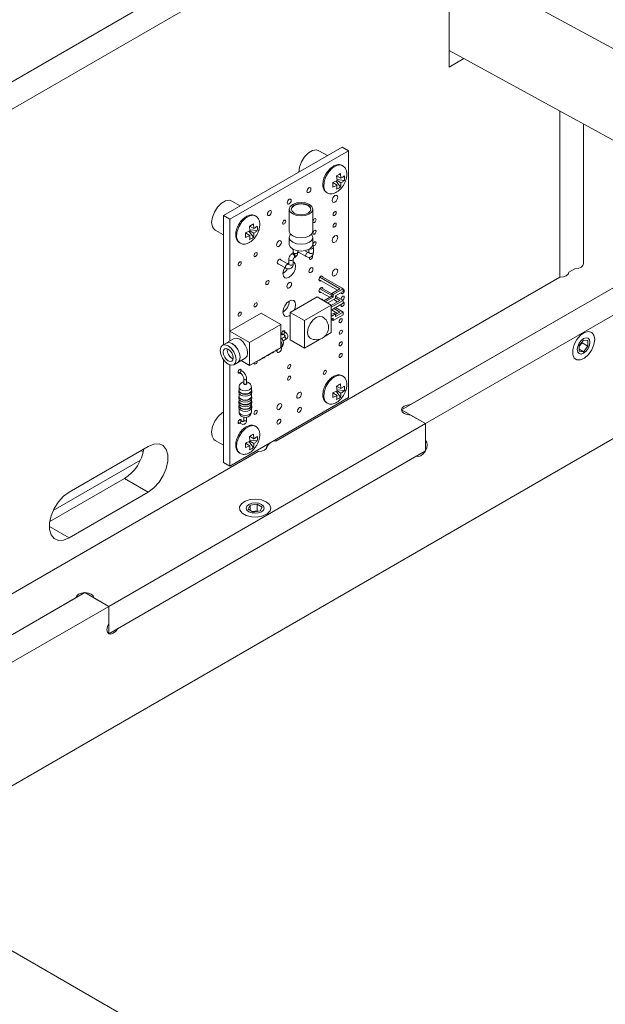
# Model space of a CAD drawing. Header units: millimetres. Extents: x 0 to 210, y 0 to 297.
# Tile 7 of 10: x 93 to 114, y 153 to 188. Entities that reach past the tile are written whole.
import ezdxf

# ---------------------------------------------------------------- set-up
doc = ezdxf.new("R2010")
doc.units = ezdxf.units.MM

msp = doc.modelspace()

# ---------------------------------------------------------------- linework, layer by layer
at = {"color": 7, "linetype": 'Continuous', "lineweight": 15}
for p, q in [((74.753, 175.379), (109.543, 195.463)), ((74.753, 174.399), (109.543, 194.483)), ((108.835, 186.562), (108.835, 194.075)), ((122.648, 182.88), (108.835, 190.419)), ((108.835, 187.151), (122.725, 179.57)), ((109.36, 186.865), (108.835, 186.562)), ((112.795, 184.99), (112.795, 179.05)), ((113.644, 184.527), (113.644, 179.54)), ((105.017, 183.705), (100.774, 181.256)), ((105.243, 183.574), (105.017, 183.705)), ((105.243, 183.574), (101.001, 181.125)), ((104.486, 183.398), (104.186, 183.571)), ((105.243, 174.756), (105.243, 183.574)), ((104.831, 182.506), (104.814, 182.675)), ((104.972, 182.588), (104.817, 182.677)), ((104.972, 182.588), (104.955, 182.757)), ((104.831, 182.506), (104.676, 182.436)), ((104.831, 182.343), (104.676, 182.432)), ((104.831, 182.343), (104.676, 182.273)), ((104.796, 182.49), (104.955, 182.275)), ((104.827, 182.545), (105.094, 182.514)), ((104.972, 182.424), (104.831, 182.506)), ((101.374, 181.602), (101.074, 181.775)), ((101.001, 181.125), (100.774, 181.256)), ((100.774, 181.256), (100.774, 176.639)), ((103.126, 181.484), (103.126, 180.7)), ((103.966, 180.7), (103.966, 181.484)), ((101.001, 181.125), (101.001, 176.77)), ((101.72, 180.71), (101.703, 180.879)), ((101.861, 180.792), (101.706, 180.881)), ((101.861, 180.792), (101.844, 180.961)), ((118.452, 180.846), (107.138, 174.315)), ((100.474, 180.736), (100.774, 180.563)), ((101.72, 180.71), (101.565, 180.64)), ((101.72, 180.547), (101.565, 180.636)), ((101.72, 180.547), (101.565, 180.477)), ((101.684, 180.694), (101.844, 180.479)), ((101.716, 180.749), (101.982, 180.718)), ((101.861, 180.628), (101.72, 180.71)), ((103.126, 180.472), (103.126, 180.227)), ((103.966, 180.227), (103.966, 180.472)), ((107.458, 174.5), (118.132, 180.661)), ((119.301, 180.356), (107.987, 173.825)), ((103.238, 179.896), (103.218, 179.885)), ((103.268, 180.045), (103.268, 179.949)), ((103.428, 179.949), (103.428, 179.994)), ((103.428, 179.964), (103.724, 179.793)), ((103.804, 179.932), (103.688, 179.999)), ((103.826, 180.046), (103.826, 179.944)), ((103.986, 179.944), (103.986, 180.107)), ((102.696, 179.557), (103.006, 179.378)), ((103.086, 179.517), (102.776, 179.696)), ((103.107, 179.565), (103.063, 179.53)), ((103.085, 179.518), (103.086, 179.517)), ((103.107, 179.693), (103.107, 179.529)), ((103.267, 179.529), (103.267, 179.693)), ((103.298, 179.746), (103.318, 179.757)), ((104.26, 179.094), (104.994, 178.67)), ((113.115, 179.235), (113.324, 179.355)), ((102.65, 173.193), (112.795, 179.05)), ((104.183, 178.975), (104.852, 178.588)), ((104.214, 179.054), (104.937, 178.637)), ((104.253, 178.927), (104.259, 178.93)), ((104.117, 178.353), (103.155, 177.798)), ((104.626, 178.059), (104.117, 178.353)), ((104.57, 178.337), (104.183, 178.56)), ((104.64, 178.394), (104.215, 178.64)), ((104.253, 178.512), (104.259, 178.516)), ((104.64, 178.459), (104.26, 178.679)), ((104.64, 178.378), (104.358, 178.214)), ((104.64, 178.466), (104.937, 178.637)), ((104.64, 178.466), (104.697, 178.433)), ((104.64, 178.378), (104.64, 178.466)), ((104.697, 178.345), (104.64, 178.378)), ((104.697, 178.433), (105.05, 178.637)), ((104.697, 178.345), (104.697, 178.433)), ((104.782, 178.384), (105.05, 178.539)), ((104.782, 178.296), (104.782, 178.384)), ((105.05, 178.222), (104.782, 178.378)), ((105.05, 178.637), (104.994, 178.67)), ((105.05, 178.539), (105.05, 178.637)), ((104.626, 178.059), (103.665, 177.504)), ((104.697, 178.345), (104.414, 178.182)), ((104.782, 178.296), (104.499, 178.133)), ((104.937, 178.222), (104.626, 178.043)), ((105.05, 178.222), (104.626, 177.978)), ((105.05, 178.124), (104.626, 177.88)), ((104.626, 177.079), (104.626, 178.059)), ((104.626, 178.053), (104.635, 178.048)), ((104.852, 178.173), (104.711, 178.255)), ((104.937, 178.222), (104.782, 178.312)), ((105.05, 178.222), (105.05, 178.124)), ((102.118, 177.769), (101.001, 177.124)), ((102.825, 177.361), (102.118, 177.769)), ((103.122, 177.679), (103.155, 177.701)), ((103.665, 177.504), (103.155, 177.798)), ((103.155, 177.798), (103.155, 176.818)), ((104.725, 177.773), (104.626, 177.716)), ((104.782, 177.741), (104.626, 177.651)), ((104.634, 177.884), (104.852, 177.758)), ((104.697, 177.506), (105.05, 177.71)), ((104.719, 177.933), (104.937, 177.807)), ((104.725, 177.773), (104.782, 177.741)), ((104.776, 177.966), (104.994, 177.84)), ((104.782, 177.653), (105.05, 177.808)), ((104.782, 177.718), (104.937, 177.807)), ((104.782, 177.741), (104.782, 177.653)), ((104.994, 177.84), (105.05, 177.808)), ((105.05, 177.808), (105.05, 177.71)), ((102.825, 177.361), (101.708, 176.716)), ((102.825, 176.544), (102.825, 177.361)), ((103.665, 177.504), (103.665, 176.524)), ((104.697, 177.594), (104.626, 177.553)), ((104.64, 177.561), (104.64, 177.538)), ((104.64, 177.538), (104.697, 177.506)), ((104.697, 177.594), (104.697, 177.506)), ((101.708, 176.716), (101.001, 177.124)), ((101.001, 177.124), (101.001, 176.77)), ((102.854, 177.041), (102.941, 176.991)), ((102.991, 177.077), (102.904, 177.128)), ((102.91, 177.002), (102.916, 177.006)), ((102.941, 176.991), (102.941, 176.991)), ((104.402, 176.95), (104.626, 177.079)), ((100.884, 176.702), (100.743, 176.621)), ((101.154, 176.858), (100.885, 176.703)), ((101.708, 176.716), (101.708, 175.899)), ((102.941, 176.914), (102.848, 176.86)), ((102.899, 176.774), (102.991, 176.828)), ((103.665, 176.524), (103.155, 176.818)), ((103.665, 176.524), (104.2, 176.833)), ((113.644, 176.808), (113.488, 176.615)), ((113.488, 176.586), (113.587, 176.709)), ((113.488, 176.615), (113.488, 176.407)), ((113.587, 176.709), (113.587, 176.738)), ((113.587, 176.709), (113.799, 176.587)), ((113.799, 176.794), (113.644, 176.808)), ((113.799, 176.587), (113.799, 176.794)), ((101.708, 175.899), (102.825, 176.544)), ((102.254, 176.206), (102.344, 176.258)), ((102.356, 176.253), (102.413, 176.286)), ((102.441, 176.314), (102.486, 176.339)), ((102.498, 176.335), (102.554, 176.367)), ((102.583, 176.395), (102.627, 176.421)), ((102.639, 176.416), (102.696, 176.449)), ((102.724, 176.477), (102.822, 176.533)), ((113.488, 176.483), (113.644, 176.393)), ((113.488, 176.407), (113.644, 176.393)), ((113.644, 176.393), (113.799, 176.587)), ((100.774, 176.109), (100.774, 172.437)), ((101.001, 175.921), (101.001, 172.307)), ((101.084, 176.152), (101.116, 176.137)), ((101.143, 175.928), (101.284, 176.009)), ((101.285, 176.01), (101.554, 176.165)), ((101.708, 175.899), (101.401, 176.077)), ((102.015, 176.077), (102.058, 176.093)), ((102.058, 176.093), (102.157, 176.15)), ((102.169, 176.145), (102.226, 176.178)), ((101.298, 175.67), (101.386, 175.619)), ((101.436, 175.706), (101.348, 175.756)), ((101.354, 175.63), (101.36, 175.634)), ((101.502, 175.417), (101.502, 175.254)), ((101.602, 175.254), (101.602, 175.417)), ((104.972, 175.075), (104.955, 175.245)), ((101.322, 175.001), (101.322, 174.936)), ((101.332, 175.123), (101.332, 175.009)), ((101.332, 174.897), (101.332, 174.793)), ((101.772, 175.009), (101.772, 175.123)), ((101.772, 174.793), (101.772, 174.897)), ((101.782, 174.936), (101.782, 175.001)), ((104.831, 174.994), (104.676, 174.924)), ((104.831, 174.831), (104.676, 174.92)), ((104.796, 174.978), (104.955, 174.762)), ((104.831, 174.994), (104.814, 175.163)), ((104.972, 175.075), (104.817, 175.165)), ((104.827, 175.033), (105.094, 175.002)), ((104.972, 174.912), (104.831, 174.994)), ((101.001, 172.307), (105.243, 174.756)), ((101.322, 174.785), (101.322, 174.719)), ((101.322, 174.622), (101.322, 174.556)), ((101.332, 174.681), (101.332, 174.63)), ((101.332, 174.517), (101.332, 174.466)), ((101.772, 174.63), (101.772, 174.681)), ((101.772, 174.466), (101.772, 174.517)), ((101.782, 174.719), (101.782, 174.785)), ((101.782, 174.556), (101.782, 174.622)), ((104.831, 174.831), (104.676, 174.761)), ((116.472, 174.314), (88.188, 157.986)), ((101.322, 174.458), (101.322, 174.393)), ((101.332, 174.354), (101.332, 174.241)), ((101.772, 174.241), (101.772, 174.354)), ((101.782, 174.393), (101.782, 174.458)), ((107.987, 173.825), (107.138, 174.315)), ((107.987, 173.825), (107.458, 174.13)), ((96.673, 167.294), (107.987, 173.825)), ((101.298, 173.873), (101.386, 173.823)), ((101.436, 173.909), (101.348, 173.96)), ((101.354, 173.833), (101.36, 173.837)), ((101.436, 173.909), (101.435, 173.91)), ((101.502, 174.053), (101.502, 173.948)), ((101.602, 173.948), (101.602, 174.056)), ((107.987, 173.825), (107.987, 173.215)), ((107.987, 173.825), (107.987, 172.845)), ((101.861, 173.279), (101.844, 173.449)), ((100.474, 173.224), (100.774, 173.051)), ((101.72, 173.198), (101.565, 173.128)), ((101.72, 173.034), (101.565, 173.124)), ((101.684, 173.182), (101.844, 172.966)), ((101.72, 173.198), (101.703, 173.367)), ((101.861, 173.279), (101.706, 173.369)), ((101.716, 173.236), (101.982, 173.206)), ((101.861, 173.116), (101.72, 173.198)), ((85.679, 163.396), (102.01, 172.824)), ((98.087, 173.009), (95.259, 171.376)), ((96.673, 166.314), (107.987, 172.845)), ((97.915, 172.832), (97.804, 172.845)), ((101.72, 173.034), (101.565, 172.964)), ((94.693, 170.722), (97.804, 172.519)), ((107.667, 172.66), (96.993, 166.499)), ((101.001, 172.307), (100.774, 172.437)), ((94.566, 170.323), (97.239, 171.866)), ((98.087, 171.376), (97.239, 171.866)), ((95.259, 169.743), (98.087, 171.376)), ((101.726, 170.908), (101.66, 170.766)), ((101.66, 170.766), (101.84, 170.663)), ((101.972, 170.946), (101.726, 170.908)), ((101.726, 170.728), (101.726, 170.908)), ((101.972, 170.701), (101.815, 170.677)), ((101.84, 170.663), (102.085, 170.701)), ((102.151, 170.842), (101.972, 170.946)), ((101.972, 170.701), (101.972, 170.946)), ((101.996, 170.687), (101.972, 170.701)), ((102.085, 170.701), (102.151, 170.842)), ((95.825, 167.784), (84.511, 161.252)), ((84.831, 161.437), (95.505, 167.599)), ((96.673, 167.294), (95.825, 167.784)), ((96.145, 167.599), (96.673, 167.294)), ((96.673, 167.294), (85.359, 160.762)), ((96.673, 166.683), (96.673, 167.294)), ((96.673, 167.294), (96.673, 166.314)), ((88.104, 157.937), (111.155, 144.63))]:
    msp.add_line(p, q, dxfattribs=at)
at = {"color": 8, "linetype": 'Continuous', "lineweight": 15}
msp.add_line((95.259, 169.743), (94.552, 170.151), dxfattribs=at)
at = {"color": 7, "linetype": 'Continuous', "lineweight": 15, "flags": 128}
for points in [[(104.186, 183.571), (104.098, 183.599), (103.959, 183.577), (103.812, 183.492), (103.674, 183.354), (103.561, 183.179), (103.487, 182.989), (103.461, 182.807)], [(105.031, 183.037), (104.957, 183.063), (104.821, 183.045), (104.675, 182.961), (104.54, 182.822), (104.432, 182.647), (104.367, 182.459), (104.354, 182.284), (104.394, 182.145), (104.475, 182.065)], [(103.829, 182.08), (103.856, 182.102), (103.879, 182.133), (103.894, 182.168), (103.9, 182.203), (103.894, 182.231), (103.879, 182.249), (103.856, 182.253), (103.829, 182.244), (103.802, 182.222), (103.779, 182.191), (103.764, 182.156), (103.758, 182.121), (103.764, 182.093), (103.779, 182.075), (103.802, 182.071), (103.829, 182.08)], [(104.757, 181.739), (104.795, 181.769), (104.827, 181.813), (104.848, 181.862), (104.856, 181.91), (104.848, 181.95), (104.827, 181.975), (104.795, 181.981), (104.757, 181.968), (104.719, 181.937), (104.687, 181.894), (104.665, 181.844), (104.658, 181.796), (104.665, 181.756), (104.687, 181.732), (104.719, 181.725), (104.757, 181.739)], [(101.074, 181.775), (100.987, 181.802), (100.848, 181.781), (100.701, 181.696), (100.562, 181.558), (100.449, 181.383), (100.376, 181.193), (100.35, 181.011), (100.376, 180.858), (100.449, 180.753), (100.474, 180.736)], [(103.122, 181.672), (103.149, 181.694), (103.172, 181.725), (103.187, 181.76), (103.193, 181.795), (103.187, 181.823), (103.172, 181.841), (103.149, 181.845), (103.122, 181.836), (103.095, 181.814), (103.072, 181.783), (103.057, 181.747), (103.051, 181.713), (103.057, 181.685), (103.072, 181.667), (103.095, 181.663), (103.122, 181.672)], [(103.249, 181.313), (103.386, 181.26), (103.546, 181.242), (103.707, 181.26), (103.843, 181.313), (103.934, 181.391), (103.966, 181.484), (103.934, 181.577), (103.843, 181.656), (103.707, 181.708), (103.546, 181.727), (103.386, 181.708), (103.249, 181.656), (103.158, 181.577), (103.126, 181.484), (103.158, 181.391), (103.249, 181.313)], [(103.299, 181.341), (103.412, 181.298), (103.546, 181.282), (103.68, 181.298), (103.794, 181.341), (103.87, 181.407), (103.896, 181.484), (103.87, 181.562), (103.794, 181.627), (103.68, 181.671), (103.546, 181.686), (103.412, 181.671), (103.299, 181.627), (103.223, 181.562), (103.196, 181.484), (103.223, 181.407), (103.299, 181.341)], [(103.896, 181.476), (103.87, 181.545), (103.794, 181.611), (103.68, 181.655), (103.546, 181.67), (103.412, 181.655), (103.299, 181.611), (103.223, 181.545), (103.197, 181.476)], [(101.92, 181.241), (101.846, 181.267), (101.71, 181.249), (101.564, 181.165), (101.429, 181.026), (101.321, 180.851), (101.256, 180.663), (101.243, 180.488), (101.283, 180.349), (101.364, 180.269)], [(102.415, 181.264), (102.442, 181.286), (102.465, 181.317), (102.48, 181.352), (102.486, 181.386), (102.48, 181.415), (102.465, 181.432), (102.442, 181.437), (102.415, 181.427), (102.388, 181.405), (102.365, 181.374), (102.349, 181.339), (102.344, 181.305), (102.349, 181.277), (102.365, 181.259), (102.388, 181.254), (102.415, 181.264)], [(104.748, 181.264), (104.77, 181.281), (104.788, 181.306), (104.8, 181.334), (104.805, 181.361), (104.8, 181.384), (104.788, 181.398), (104.77, 181.401), (104.748, 181.394), (104.727, 181.376), (104.708, 181.352), (104.696, 181.324), (104.692, 181.296), (104.696, 181.274), (104.708, 181.26), (104.727, 181.256), (104.748, 181.264)], [(102.942, 180.956), (102.964, 180.974), (102.982, 180.998), (102.995, 181.027), (102.999, 181.054), (102.995, 181.076), (102.982, 181.09), (102.964, 181.094), (102.942, 181.086), (102.921, 181.069), (102.903, 181.044), (102.89, 181.016), (102.886, 180.989), (102.89, 180.966), (102.903, 180.952), (102.921, 180.949), (102.942, 180.956)], [(104.027, 181.011), (104.049, 181.028), (104.067, 181.053), (104.079, 181.081), (104.084, 181.109), (104.079, 181.131), (104.067, 181.145), (104.049, 181.149), (104.027, 181.141), (104.005, 181.124), (103.987, 181.099), (103.975, 181.071), (103.97, 181.043), (103.975, 181.021), (103.987, 181.007), (104.005, 181.003), (104.027, 181.011)], [(104.748, 180.849), (104.77, 180.866), (104.788, 180.891), (104.8, 180.919), (104.805, 180.947), (104.8, 180.969), (104.788, 180.983), (104.77, 180.987), (104.748, 180.979), (104.727, 180.962), (104.708, 180.937), (104.696, 180.909), (104.692, 180.881), (104.696, 180.859), (104.708, 180.845), (104.727, 180.841), (104.748, 180.849)], [(103.126, 180.7), (103.158, 180.608), (103.249, 180.529)], [(103.176, 180.586), (103.158, 180.564), (103.126, 180.472), (103.158, 180.379), (103.249, 180.3)], [(103.249, 180.529), (103.386, 180.476), (103.546, 180.458), (103.707, 180.476), (103.843, 180.529), (103.934, 180.608), (103.966, 180.7)], [(103.249, 180.3), (103.386, 180.248), (103.546, 180.229), (103.707, 180.248), (103.843, 180.3), (103.934, 180.379), (103.966, 180.472), (103.934, 180.564), (103.917, 180.586)], [(104.027, 180.596), (104.049, 180.613), (104.067, 180.638), (104.079, 180.666), (104.084, 180.694), (104.079, 180.716), (104.067, 180.73), (104.049, 180.734), (104.027, 180.726), (104.005, 180.709), (103.987, 180.684), (103.975, 180.656), (103.97, 180.628), (103.975, 180.606), (103.987, 180.592), (104.005, 180.588), (104.027, 180.596)], [(104.757, 180.302), (104.795, 180.332), (104.827, 180.376), (104.848, 180.425), (104.856, 180.473), (104.848, 180.513), (104.827, 180.538), (104.795, 180.544), (104.757, 180.531), (104.719, 180.5), (104.687, 180.457), (104.665, 180.407), (104.658, 180.359), (104.665, 180.32), (104.687, 180.295), (104.719, 180.289), (104.757, 180.302)], [(102.757, 180.154), (102.79, 180.181), (102.817, 180.218), (102.835, 180.26), (102.842, 180.301), (102.835, 180.335), (102.817, 180.356), (102.79, 180.362), (102.757, 180.35), (102.725, 180.324), (102.697, 180.287), (102.679, 180.245), (102.672, 180.203), (102.679, 180.17), (102.697, 180.149), (102.725, 180.143), (102.757, 180.154)], [(103.126, 180.227), (103.158, 180.134), (103.249, 180.055)], [(103.249, 180.055), (103.386, 180.003), (103.546, 179.984), (103.707, 180.003), (103.843, 180.055), (103.934, 180.134), (103.966, 180.227)], [(104.027, 180.181), (104.049, 180.198), (104.067, 180.223), (104.079, 180.251), (104.084, 180.279), (104.079, 180.301), (104.067, 180.316), (104.049, 180.319), (104.027, 180.312), (104.005, 180.294), (103.987, 180.269), (103.975, 180.241), (103.97, 180.214), (103.975, 180.191), (103.987, 180.177), (104.005, 180.173), (104.027, 180.181)], [(101.92, 179.794), (101.941, 179.812), (101.96, 179.836), (101.972, 179.865), (101.976, 179.892), (101.972, 179.914), (101.96, 179.928), (101.941, 179.932), (101.92, 179.925), (101.898, 179.907), (101.88, 179.882), (101.868, 179.854), (101.863, 179.827), (101.868, 179.804), (101.88, 179.79), (101.898, 179.787), (101.92, 179.794)], [(103.433, 179.942), (103.455, 179.938), (103.468, 179.941)], [(103.851, 179.766), (103.847, 179.757), (103.843, 179.729), (103.847, 179.707), (103.86, 179.692), (103.878, 179.689), (103.9, 179.696)], [(103.9, 179.696), (103.921, 179.714), (103.94, 179.739), (103.952, 179.767), (103.956, 179.794), (103.952, 179.817), (103.94, 179.831), (103.94, 179.831)], [(101.354, 179.468), (101.376, 179.485), (101.394, 179.51), (101.406, 179.538), (101.41, 179.565), (101.406, 179.588), (101.394, 179.602), (101.376, 179.605), (101.354, 179.598), (101.332, 179.581), (101.314, 179.556), (101.302, 179.528), (101.298, 179.5), (101.302, 179.478), (101.314, 179.464), (101.332, 179.46), (101.354, 179.468)], [(102.83, 179.665), (102.826, 179.678), (102.811, 179.695), (102.789, 179.699), (102.763, 179.69), (102.737, 179.669), (102.715, 179.639), (102.7, 179.605), (102.695, 179.572), (102.7, 179.544), (102.715, 179.527), (102.737, 179.523), (102.75, 179.526)], [(103.122, 179.052), (103.209, 179.122), (103.282, 179.221), (103.332, 179.334), (103.349, 179.444), (103.332, 179.534), (103.282, 179.59), (103.267, 179.597)], [(113.324, 179.355), (113.446, 179.369), (113.55, 179.409), (113.619, 179.469), (113.644, 179.54)], [(102.962, 179.404), (102.913, 179.292), (102.896, 179.182), (102.913, 179.092), (102.962, 179.036), (103.036, 179.022), (103.122, 179.052)], [(103.9, 179.222), (103.927, 179.244), (103.95, 179.275), (103.965, 179.311), (103.971, 179.345), (103.965, 179.373), (103.95, 179.391), (103.927, 179.395), (103.9, 179.386), (103.873, 179.364), (103.85, 179.333), (103.834, 179.298), (103.829, 179.263), (103.834, 179.235), (103.85, 179.218), (103.873, 179.213), (103.9, 179.222)], [(104.324, 179.057), (104.319, 179.077), (104.303, 179.095), (104.28, 179.1), (104.253, 179.09), (104.226, 179.068), (104.203, 179.037), (104.188, 179.002), (104.182, 178.968), (104.188, 178.939), (104.203, 178.922), (104.226, 178.917), (104.253, 178.927), (104.253, 178.927)], [(104.757, 179.11), (104.795, 179.14), (104.827, 179.184), (104.848, 179.233), (104.856, 179.281), (104.848, 179.321), (104.827, 179.345), (104.795, 179.352), (104.757, 179.339), (104.719, 179.308), (104.687, 179.265), (104.665, 179.215), (104.658, 179.167), (104.665, 179.127), (104.687, 179.103), (104.719, 179.096), (104.757, 179.11)], [(112.795, 179.05), (112.795, 179.05), (112.918, 179.064), (113.021, 179.104), (113.091, 179.164), (113.115, 179.235)], [(102.344, 178.798), (102.366, 178.816), (102.384, 178.841), (102.396, 178.869), (102.401, 178.896), (102.396, 178.919), (102.384, 178.933), (102.366, 178.937), (102.344, 178.929), (102.322, 178.912), (102.304, 178.887), (102.292, 178.858), (102.288, 178.831), (102.292, 178.808), (102.304, 178.794), (102.322, 178.791), (102.344, 178.798)], [(103.125, 178.668), (103.157, 178.694), (103.185, 178.731), (103.203, 178.774), (103.21, 178.815), (103.203, 178.849), (103.185, 178.87), (103.157, 178.875), (103.125, 178.864), (103.093, 178.838), (103.065, 178.801), (103.047, 178.758), (103.04, 178.717), (103.047, 178.683), (103.065, 178.662), (103.093, 178.657), (103.125, 178.668)], [(104.324, 178.642), (104.319, 178.663), (104.303, 178.68), (104.28, 178.685), (104.253, 178.675), (104.226, 178.653), (104.203, 178.623), (104.188, 178.587), (104.182, 178.553), (104.188, 178.525), (104.203, 178.507), (104.226, 178.502), (104.253, 178.512), (104.253, 178.512)], [(104.975, 178.496), (104.979, 178.481), (104.991, 178.467), (105.009, 178.463), (105.031, 178.471)], [(105.023, 178.238), (105.031, 178.242), (105.053, 178.26), (105.071, 178.285), (105.083, 178.313), (105.087, 178.34), (105.083, 178.363), (105.071, 178.377), (105.053, 178.38), (105.031, 178.373), (105.009, 178.355), (104.991, 178.331), (104.979, 178.302), (104.975, 178.275), (104.975, 178.266)], [(105.031, 178.471), (105.053, 178.488), (105.071, 178.513), (105.083, 178.541), (105.087, 178.569), (105.083, 178.591), (105.071, 178.605), (105.053, 178.609), (105.05, 178.608)], [(101.92, 177.998), (101.941, 178.015), (101.96, 178.04), (101.972, 178.068), (101.976, 178.095), (101.972, 178.118), (101.96, 178.132), (101.941, 178.136), (101.92, 178.128), (101.898, 178.111), (101.88, 178.086), (101.868, 178.058), (101.863, 178.03), (101.868, 178.008), (101.88, 177.994), (101.898, 177.99), (101.92, 177.998)], [(103.3, 177.881), (103.331, 177.961), (103.348, 178.071), (103.331, 178.161), (103.282, 178.218), (103.209, 178.232), (103.122, 178.202), (103.035, 178.132), (102.962, 178.033), (102.913, 177.92), (102.896, 177.81), (102.913, 177.72), (102.962, 177.663), (103.035, 177.649), (103.122, 177.679), (103.122, 177.679)], [(104.983, 178.085), (104.979, 178.074), (104.975, 178.046), (104.979, 178.024), (104.991, 178.01), (105.009, 178.006), (105.031, 178.014)], [(105.031, 178.014), (105.053, 178.031), (105.071, 178.056), (105.083, 178.084), (105.087, 178.112), (105.083, 178.134), (105.071, 178.148), (105.053, 178.152), (105.05, 178.151)], [(101.354, 177.671), (101.376, 177.689), (101.394, 177.713), (101.406, 177.741), (101.41, 177.769), (101.406, 177.791), (101.394, 177.805), (101.376, 177.809), (101.354, 177.801), (101.332, 177.784), (101.314, 177.759), (101.302, 177.731), (101.298, 177.704), (101.302, 177.681), (101.314, 177.667), (101.332, 177.664), (101.354, 177.671)], [(104.309, 177.64), (104.208, 177.66), (104.089, 177.618), (103.97, 177.522), (103.869, 177.386), (103.801, 177.231), (103.778, 177.079), (103.801, 176.956), (103.869, 176.878), (103.869, 176.878)], [(104.961, 177.436), (104.982, 177.453), (105, 177.478), (105.013, 177.506), (105.017, 177.534), (105.013, 177.556), (105, 177.57), (104.982, 177.574), (104.961, 177.566), (104.939, 177.549), (104.921, 177.524), (104.908, 177.496), (104.904, 177.469), (104.908, 177.446), (104.921, 177.432), (104.939, 177.429), (104.961, 177.436)], [(100.774, 177.09), (100.774, 177.09), (100.773, 177.076)], [(100.773, 177.076), (100.774, 177.061), (100.774, 177.06)], [(102.966, 177.092), (102.966, 177.099), (102.962, 177.122), (102.95, 177.136), (102.931, 177.139), (102.91, 177.132), (102.888, 177.115), (102.87, 177.09), (102.858, 177.062), (102.853, 177.034), (102.858, 177.012), (102.87, 176.998), (102.888, 176.994), (102.91, 177.002), (102.91, 177.002)], [(104.967, 177.025), (104.989, 177.043), (105.007, 177.067), (105.019, 177.095), (105.024, 177.123), (105.019, 177.145), (105.007, 177.159), (104.989, 177.163), (104.967, 177.155), (104.946, 177.138), (104.927, 177.113), (104.915, 177.085), (104.911, 177.058), (104.915, 177.035), (104.927, 177.021), (104.946, 177.018), (104.967, 177.025)], [(114.04, 176.829), (114.013, 176.979), (113.936, 177.078), (113.82, 177.112), (113.68, 177.077), (113.535, 176.978), (113.405, 176.828), (113.307, 176.647), (113.255, 176.46), (113.255, 176.292), (113.307, 176.166), (113.405, 176.098), (113.535, 176.098), (113.68, 176.166), (113.82, 176.293), (113.936, 176.462), (114.013, 176.649), (114.04, 176.829)], [(100.943, 175.948), (101.051, 175.91), (101.143, 175.928), (101.204, 175.998), (101.225, 176.111), (101.204, 176.248), (101.143, 176.39), (101.051, 176.514), (100.943, 176.601), (100.834, 176.638), (100.743, 176.621), (100.681, 176.55), (100.66, 176.438), (100.681, 176.3), (100.743, 176.159), (100.834, 176.035), (100.943, 175.948)], [(101.284, 176.009), (101.284, 176.009), (101.345, 176.08), (101.367, 176.193), (101.345, 176.33), (101.284, 176.471), (101.192, 176.595), (101.084, 176.682), (100.976, 176.72), (100.884, 176.702)], [(101.285, 176.01), (101.285, 176.01), (101.347, 176.081), (101.368, 176.193), (101.347, 176.331), (101.285, 176.472), (101.194, 176.596), (101.085, 176.683), (100.977, 176.721), (100.885, 176.703)], [(101.354, 176.838), (101.246, 176.876), (101.154, 176.858)], [(101.554, 176.165), (101.554, 176.165), (101.615, 176.236), (101.637, 176.349), (101.615, 176.486), (101.554, 176.627), (101.462, 176.751), (101.354, 176.838)], [(104.961, 176.606), (104.982, 176.624), (105, 176.649), (105.013, 176.677), (105.017, 176.704), (105.013, 176.727), (105, 176.741), (104.982, 176.744), (104.961, 176.737), (104.939, 176.719), (104.921, 176.695), (104.908, 176.666), (104.904, 176.639), (104.908, 176.617), (104.921, 176.602), (104.939, 176.599), (104.961, 176.606)], [(113.87, 176.731), (113.853, 176.821), (113.804, 176.878), (113.73, 176.892), (113.644, 176.862), (113.557, 176.792), (113.484, 176.693), (113.435, 176.58), (113.417, 176.47), (113.435, 176.38), (113.484, 176.324), (113.557, 176.309), (113.644, 176.339), (113.73, 176.409), (113.804, 176.508), (113.853, 176.621), (113.87, 176.731)], [(100.943, 176.07), (101.01, 176.047), (101.068, 176.058), (101.106, 176.102), (101.119, 176.172), (101.106, 176.258), (101.068, 176.346), (101.01, 176.424), (100.943, 176.478), (100.875, 176.502), (100.818, 176.491), (100.779, 176.447), (100.766, 176.376), (100.779, 176.29), (100.818, 176.202), (100.875, 176.125), (100.943, 176.07)], [(102.344, 176.258), (102.344, 176.258), (102.37, 176.281)], [(102.392, 176.294), (102.392, 176.294), (102.356, 176.253), (102.356, 176.253)], [(102.486, 176.339), (102.486, 176.339), (102.511, 176.363)], [(102.533, 176.376), (102.533, 176.375), (102.498, 176.335), (102.498, 176.335)], [(102.627, 176.421), (102.627, 176.421), (102.652, 176.445)], [(102.675, 176.458), (102.674, 176.457), (102.639, 176.416), (102.639, 176.416)], [(102.685, 176.443), (102.683, 176.422), (102.69, 176.388), (102.708, 176.367), (102.736, 176.362), (102.768, 176.373)], [(104.961, 176.192), (104.982, 176.209), (105, 176.234), (105.013, 176.262), (105.017, 176.289), (105.013, 176.312), (105, 176.326), (104.982, 176.329), (104.961, 176.322), (104.939, 176.304), (104.921, 176.28), (104.908, 176.252), (104.904, 176.224), (104.908, 176.202), (104.921, 176.188), (104.939, 176.184), (104.961, 176.192)], [(101.863, 175.989), (101.863, 175.989), (101.868, 175.967), (101.88, 175.953), (101.898, 175.949), (101.92, 175.957)], [(102.157, 176.15), (102.157, 176.15), (102.182, 176.173)], [(102.205, 176.186), (102.204, 176.186), (102.169, 176.145), (102.169, 176.145)], [(103.122, 175.796), (103.144, 175.814), (103.162, 175.839), (103.174, 175.867), (103.178, 175.894), (103.174, 175.917), (103.162, 175.931), (103.144, 175.934), (103.122, 175.927), (103.101, 175.909), (103.082, 175.885), (103.07, 175.856), (103.066, 175.829), (103.07, 175.807), (103.082, 175.793), (103.101, 175.789), (103.122, 175.796)], [(101.41, 175.72), (101.41, 175.728), (101.406, 175.75), (101.394, 175.764), (101.376, 175.768), (101.354, 175.76), (101.332, 175.743), (101.314, 175.718), (101.302, 175.69), (101.298, 175.662), (101.302, 175.64), (101.314, 175.626), (101.332, 175.622), (101.354, 175.63), (101.354, 175.63)], [(104.395, 175.589), (104.416, 175.606), (104.435, 175.631), (104.447, 175.659), (104.451, 175.686), (104.447, 175.709), (104.435, 175.723), (104.416, 175.727), (104.395, 175.719), (104.373, 175.702), (104.355, 175.677), (104.343, 175.649), (104.338, 175.621), (104.343, 175.599), (104.355, 175.585), (104.373, 175.581), (104.395, 175.589)], [(105.031, 175.525), (104.957, 175.551), (104.821, 175.533), (104.675, 175.449), (104.54, 175.31), (104.432, 175.135), (104.367, 174.947), (104.354, 174.772), (104.394, 174.633), (104.475, 174.553)], [(101.502, 175.254), (101.506, 175.243), (101.517, 175.234)], [(101.517, 175.234), (101.533, 175.227), (101.552, 175.225), (101.571, 175.227), (101.587, 175.234), (101.598, 175.243), (101.602, 175.254)], [(103.122, 175.382), (103.144, 175.399), (103.162, 175.424), (103.174, 175.452), (103.178, 175.479), (103.174, 175.502), (103.162, 175.516), (103.144, 175.519), (103.122, 175.512), (103.101, 175.495), (103.082, 175.47), (103.07, 175.442), (103.066, 175.414), (103.07, 175.392), (103.082, 175.378), (103.101, 175.374), (103.122, 175.382)], [(101.389, 174.907), (101.34, 174.95), (101.322, 175.001)], [(101.322, 174.936), (101.34, 174.885), (101.389, 174.842), (101.464, 174.813), (101.552, 174.803), (101.64, 174.813), (101.715, 174.842), (101.765, 174.885), (101.782, 174.936), (101.782, 174.936)], [(101.332, 175.009), (101.349, 174.96), (101.396, 174.919)], [(101.782, 175.001), (101.765, 174.95), (101.715, 174.907), (101.64, 174.878), (101.552, 174.868), (101.464, 174.878), (101.389, 174.907)], [(101.396, 174.919), (101.468, 174.892), (101.552, 174.882), (101.636, 174.892), (101.708, 174.919), (101.755, 174.96), (101.772, 175.009)], [(103.476, 174.74), (103.508, 174.766), (103.535, 174.803), (103.554, 174.845), (103.56, 174.886), (103.554, 174.92), (103.535, 174.941), (103.508, 174.947), (103.476, 174.935), (103.443, 174.909), (103.416, 174.872), (103.397, 174.83), (103.391, 174.789), (103.397, 174.755), (103.416, 174.734), (103.443, 174.728), (103.476, 174.74)], [(101.389, 174.691), (101.34, 174.734), (101.322, 174.785)], [(101.322, 174.719), (101.34, 174.669), (101.389, 174.626), (101.464, 174.597), (101.552, 174.587), (101.64, 174.597), (101.715, 174.626), (101.765, 174.669), (101.782, 174.719), (101.782, 174.719)], [(101.389, 174.528), (101.34, 174.571), (101.322, 174.622)], [(101.322, 174.556), (101.34, 174.505), (101.389, 174.462), (101.464, 174.434), (101.552, 174.423), (101.64, 174.434), (101.715, 174.462), (101.765, 174.505), (101.782, 174.556), (101.782, 174.556)], [(101.332, 174.793), (101.349, 174.744), (101.396, 174.703)], [(101.332, 174.63), (101.349, 174.581), (101.396, 174.54)], [(101.782, 174.785), (101.765, 174.734), (101.715, 174.691), (101.64, 174.662), (101.552, 174.652), (101.464, 174.662), (101.389, 174.691)], [(101.782, 174.622), (101.765, 174.571), (101.715, 174.528), (101.64, 174.499), (101.552, 174.489), (101.464, 174.499), (101.389, 174.528)], [(101.396, 174.703), (101.468, 174.676), (101.552, 174.666), (101.636, 174.676), (101.708, 174.703), (101.755, 174.744), (101.772, 174.793)], [(101.396, 174.54), (101.468, 174.512), (101.552, 174.503), (101.636, 174.512), (101.708, 174.54), (101.755, 174.581), (101.772, 174.63)], [(102.768, 174.331), (102.801, 174.357), (102.828, 174.395), (102.847, 174.437), (102.853, 174.478), (102.847, 174.512), (102.828, 174.533), (102.801, 174.538), (102.768, 174.527), (102.736, 174.501), (102.708, 174.464), (102.69, 174.421), (102.683, 174.38), (102.69, 174.346), (102.708, 174.325), (102.736, 174.32), (102.768, 174.331)], [(107.458, 174.13), (107.336, 174.144), (107.232, 174.184), (107.163, 174.244), (107.138, 174.315), (107.163, 174.385), (107.232, 174.445), (107.336, 174.485), (107.458, 174.5)], [(100.774, 174.233), (100.73, 174.205), (100.588, 174.076), (100.469, 173.908), (100.387, 173.719), (100.351, 173.533), (100.367, 173.373), (100.431, 173.257), (100.474, 173.224)], [(101.389, 174.364), (101.34, 174.407), (101.322, 174.458)], [(101.322, 174.393), (101.34, 174.342), (101.389, 174.299), (101.464, 174.27), (101.552, 174.26), (101.64, 174.27), (101.715, 174.299), (101.765, 174.342), (101.782, 174.393), (101.782, 174.393)], [(101.332, 174.466), (101.349, 174.418), (101.396, 174.377)], [(101.782, 174.458), (101.765, 174.407), (101.715, 174.364), (101.64, 174.336), (101.552, 174.325), (101.464, 174.336), (101.389, 174.364)], [(101.396, 174.377), (101.468, 174.349), (101.552, 174.339), (101.636, 174.349), (101.708, 174.377), (101.755, 174.418), (101.772, 174.466)], [(101.92, 174.16), (101.941, 174.177), (101.96, 174.202), (101.972, 174.23), (101.976, 174.258), (101.972, 174.28), (101.96, 174.294), (101.941, 174.298), (101.92, 174.29), (101.898, 174.273), (101.88, 174.248), (101.868, 174.22), (101.863, 174.193), (101.868, 174.17), (101.88, 174.156), (101.898, 174.153), (101.92, 174.16)], [(103.49, 174.233), (103.517, 174.255), (103.54, 174.286), (103.555, 174.321), (103.56, 174.356), (103.555, 174.384), (103.54, 174.402), (103.517, 174.406), (103.49, 174.397), (103.462, 174.375), (103.44, 174.344), (103.424, 174.309), (103.419, 174.274), (103.424, 174.246), (103.44, 174.228), (103.462, 174.224), (103.49, 174.233)], [(101.41, 173.924), (101.41, 173.931), (101.406, 173.954), (101.394, 173.968), (101.376, 173.971), (101.354, 173.964), (101.332, 173.946), (101.314, 173.922), (101.302, 173.893), (101.298, 173.866), (101.302, 173.844), (101.314, 173.829), (101.332, 173.826), (101.354, 173.833), (101.354, 173.833)], [(102.754, 173.809), (102.781, 173.831), (102.804, 173.862), (102.82, 173.897), (102.825, 173.931), (102.82, 173.96), (102.804, 173.977), (102.781, 173.982), (102.754, 173.972), (102.727, 173.95), (102.704, 173.919), (102.689, 173.884), (102.683, 173.85), (102.689, 173.822), (102.704, 173.804), (102.727, 173.799), (102.754, 173.809)], [(101.92, 173.729), (101.846, 173.755), (101.71, 173.737), (101.564, 173.653), (101.429, 173.514), (101.321, 173.339), (101.256, 173.151), (101.243, 172.976), (101.283, 172.837), (101.364, 172.757)], [(98.087, 171.376), (98.287, 171.524), (98.47, 171.726), (98.622, 171.966), (98.731, 172.224), (98.787, 172.48), (98.787, 172.713), (98.731, 172.903), (98.622, 173.036), (98.47, 173.1), (98.287, 173.091), (98.087, 173.009)], [(102.555, 173.204), (102.577, 173.208), (102.65, 173.193)], [(107.987, 173.215), (108.036, 173.158), (108.053, 173.068), (108.036, 172.958), (107.987, 172.845), (107.913, 172.746), (107.827, 172.676), (107.74, 172.646), (107.667, 172.66)], [(102.01, 172.824), (102.132, 172.838), (102.236, 172.878), (102.306, 172.938), (102.33, 173.009)], [(95.259, 171.376), (95.06, 171.228), (94.877, 171.026), (94.725, 170.786), (94.616, 170.527), (94.559, 170.272), (94.559, 170.039), (94.616, 169.849), (94.725, 169.716), (94.877, 169.652), (95.06, 169.661), (95.259, 169.743)], [(102.302, 171.033), (102.132, 171.1), (101.932, 171.127), (101.728, 171.111), (101.548, 171.053), (101.417, 170.962), (101.351, 170.849), (101.361, 170.73), (101.444, 170.622), (101.589, 170.538), (101.778, 170.49), (101.983, 170.484), (102.178, 170.522), (102.337, 170.598), (102.437, 170.701), (102.465, 170.819), (102.418, 170.935), (102.302, 171.033)], [(101.679, 170.935), (101.61, 170.875), (101.586, 170.804), (101.61, 170.734), (101.679, 170.674), (101.783, 170.634), (101.906, 170.619), (102.028, 170.634), (102.132, 170.674), (102.201, 170.734), (102.226, 170.804), (102.201, 170.875), (102.132, 170.935), (102.028, 170.975), (101.906, 170.989), (101.783, 170.975), (101.679, 170.935)], [(95.505, 167.599), (95.529, 167.669), (95.598, 167.729), (95.702, 167.769), (95.825, 167.784), (95.947, 167.769), (96.051, 167.729), (96.12, 167.669), (96.145, 167.599)], [(96.993, 166.499), (96.92, 166.4), (96.833, 166.33), (96.747, 166.3), (96.673, 166.314), (96.624, 166.37), (96.607, 166.46), (96.624, 166.57), (96.673, 166.683)]]:
    msp.add_lwpolyline(points, dxfattribs=at)
at = {"color": 8, "linetype": 'Continuous', "lineweight": 15, "flags": 128}
for points in [[(103.298, 179.746), (103.31, 179.76), (103.314, 179.783), (103.31, 179.81), (103.298, 179.838), (103.28, 179.863), (103.258, 179.881), (103.236, 179.888), (103.218, 179.885), (103.218, 179.884)], [(103.318, 179.757), (103.318, 179.757), (103.33, 179.771), (103.334, 179.794), (103.33, 179.821), (103.318, 179.85), (103.299, 179.875), (103.278, 179.892), (103.256, 179.9), (103.238, 179.896)], [(103.428, 179.949), (103.422, 179.931), (103.405, 179.916), (103.379, 179.906), (103.348, 179.903), (103.318, 179.906), (103.292, 179.916), (103.274, 179.931), (103.268, 179.949)], [(103.804, 179.932), (103.786, 179.935), (103.764, 179.928), (103.742, 179.91), (103.724, 179.886), (103.712, 179.857), (103.708, 179.83)], [(103.708, 179.83), (103.712, 179.807), (103.724, 179.793), (103.724, 179.793)], [(103.826, 179.944), (103.832, 179.927), (103.849, 179.912)], [(103.849, 179.912), (103.875, 179.902), (103.906, 179.898), (103.936, 179.902), (103.962, 179.912), (103.979, 179.927), (103.986, 179.944)], [(103.864, 180.068), (103.875, 180.065), (103.906, 180.061), (103.936, 180.065), (103.962, 180.075), (103.979, 180.09), (103.986, 180.107), (103.986, 180.108)], [(103.006, 179.378), (102.993, 179.393), (102.989, 179.415), (102.993, 179.443), (103.006, 179.471), (103.024, 179.496), (103.046, 179.513), (103.067, 179.521), (103.085, 179.518)], [(103.267, 179.693), (103.261, 179.675), (103.244, 179.66), (103.218, 179.65), (103.187, 179.647), (103.157, 179.65), (103.131, 179.66), (103.113, 179.675), (103.107, 179.693), (103.107, 179.693)], [(103.267, 179.529), (103.261, 179.512), (103.244, 179.497), (103.218, 179.487), (103.187, 179.483), (103.157, 179.487), (103.131, 179.497), (103.113, 179.512), (103.107, 179.529)], [(102.991, 177.077), (102.98, 177.08), (102.966, 177.075), (102.953, 177.064), (102.941, 177.049), (102.934, 177.031), (102.931, 177.014), (102.934, 177), (102.941, 176.991)], [(102.822, 176.533), (102.822, 176.533), (102.856, 176.572), (102.867, 176.634), (102.856, 176.71), (102.825, 176.782)], [(102.991, 176.828), (102.991, 176.828), (102.999, 176.836), (103.002, 176.851), (102.999, 176.868), (102.991, 176.885), (102.98, 176.901), (102.966, 176.912), (102.953, 176.916), (102.941, 176.914)], [(102.058, 176.093), (102.058, 176.093), (102.083, 176.116)], [(101.375, 175.642), (101.378, 175.659), (101.386, 175.677), (101.397, 175.692), (101.411, 175.703), (101.424, 175.708), (101.436, 175.706), (101.436, 175.706)], [(101.386, 175.619), (101.378, 175.628), (101.375, 175.642)], [(101.502, 175.273), (101.497, 175.267), (101.492, 175.254), (101.497, 175.241), (101.51, 175.23)], [(101.502, 175.417), (101.506, 175.406), (101.517, 175.397)], [(101.51, 175.23), (101.529, 175.222), (101.552, 175.219), (101.575, 175.222), (101.594, 175.23), (101.607, 175.241), (101.612, 175.254), (101.607, 175.267), (101.602, 175.273)], [(101.517, 175.397), (101.533, 175.391), (101.552, 175.388), (101.571, 175.391), (101.587, 175.397), (101.598, 175.406), (101.602, 175.417), (101.602, 175.417)], [(101.332, 175.123), (101.332, 175.123), (101.349, 175.075), (101.396, 175.034)], [(101.396, 175.034), (101.468, 175.006), (101.552, 174.996), (101.636, 175.006), (101.708, 175.034), (101.755, 175.075), (101.772, 175.123)], [(101.332, 174.241), (101.349, 174.193), (101.396, 174.152)], [(101.396, 174.152), (101.468, 174.124), (101.552, 174.114), (101.636, 174.124), (101.708, 174.152), (101.755, 174.193), (101.772, 174.241)], [(101.435, 173.91), (101.424, 173.911), (101.411, 173.907), (101.397, 173.896), (101.386, 173.88), (101.378, 173.863), (101.375, 173.845)], [(101.375, 173.845), (101.378, 173.831), (101.386, 173.823), (101.386, 173.823)], [(101.502, 173.948), (101.506, 173.936), (101.517, 173.927)], [(101.517, 173.927), (101.533, 173.921), (101.552, 173.919), (101.571, 173.921), (101.587, 173.927), (101.598, 173.936), (101.602, 173.948)]]:
    msp.add_lwpolyline(points, dxfattribs=at)
at = {"color": 7, "linetype": 'Continuous', "lineweight": 15}
for centre, radius, start, end in [((102.636, 179.589), 0.483, 302.6019, 331.2106), ((102.647, 178.215), 0.476, 301.6, 358.4095), ((104.283, 178.23), 0.0401, 6.1308, 113.8739), ((104.089, 177.259), 0.44, 0, 60.0027), ((104.089, 177.259), 0.44, 240.0027, 0), ((101.272, 176.462), 0.363, 175.0587, 238.8338), ((102.353, 176.373), 0.106, 304.2937, 334.1535), ((102.495, 176.455), 0.106, 304.2937, 334.1535), ((102.636, 176.536), 0.106, 304.2937, 334.1535), ((102.696, 176.511), 0.156, 297.4685, 16.0457), ((101.858, 176.057), 0.119, 301.5894, 358.5296), ((102.166, 176.265), 0.106, 304.2937, 334.1535), ((102.786, 172.745), 0.527, 133.2661, 160.951), ((96.393, 173.176), 1.56, 302.8273, 350.503)]:
    msp.add_arc(centre, radius, start, end, dxfattribs=at)
for points, knots in [([(105.028, 183.03), (105.002, 183.046), (104.939, 183.082), (104.817, 183.072), (104.685, 183.017), (104.554, 182.91), (104.439, 182.762), (104.357, 182.59), (104.316, 182.411), (104.327, 182.255), (104.379, 182.134), (104.441, 182.092), (104.468, 182.074)], [0, 0, 0, 0, 0.070641, 0.167249, 0.267702, 0.376574, 0.487679, 0.598877, 0.711265, 0.826378, 0.924735, 1, 1, 1, 1]), ([(105.077, 182.364), (105.106, 182.425), (105.149, 182.51), (105.178, 182.644), (105.186, 182.758), (105.163, 182.882), (105.11, 182.981), (105.052, 183.022), (105.027, 183.039)], [0, 0, 0, 0, 0.240472, 0.341552, 0.508374, 0.682038, 0.863156, 1, 1, 1, 1]), ([(104.955, 182.757), (104.923, 182.738), (104.878, 182.711), (104.828, 182.683), (104.814, 182.675)], [0, 0, 0, 0, 0.720111, 1, 1, 1, 1]), ([(105.094, 182.677), (105.067, 182.655), (105.03, 182.624), (104.986, 182.596), (104.972, 182.588)], [0, 0, 0, 0, 0.703787, 1, 1, 1, 1]), ([(105.094, 182.514), (105.096, 182.553), (105.099, 182.607), (105.095, 182.662), (105.094, 182.677)], [0, 0, 0, 0, 0.720111, 1, 1, 1, 1]), ([(104.467, 182.069), (104.498, 182.056), (104.569, 182.024), (104.695, 182.034), (104.815, 182.086), (104.916, 182.162), (105.003, 182.25), (105.051, 182.324), (105.077, 182.364)], [0, 0, 0, 0, 0.152552, 0.34763, 0.545684, 0.684057, 0.82969, 1, 1, 1, 1]), ([(104.676, 182.436), (104.676, 182.395), (104.677, 182.339), (104.676, 182.287), (104.676, 182.273)], [0, 0, 0, 0, 0.720111, 1, 1, 1, 1]), ([(104.814, 182.193), (104.82, 182.227), (104.828, 182.275), (104.83, 182.327), (104.831, 182.343)], [0, 0, 0, 0, 0.703788, 1, 1, 1, 1]), ([(104.814, 182.193), (104.849, 182.211), (104.899, 182.235), (104.943, 182.266), (104.955, 182.275)], [0, 0, 0, 0, 0.720111, 1, 1, 1, 1]), ([(104.955, 182.275), (104.961, 182.308), (104.97, 182.356), (104.972, 182.409), (104.972, 182.424)], [0, 0, 0, 0, 0.703788, 1, 1, 1, 1]), ([(105.094, 182.514), (105.067, 182.492), (105.03, 182.461), (104.986, 182.433), (104.972, 182.424)], [0, 0, 0, 0, 0.703787, 1, 1, 1, 1]), ([(101.917, 181.234), (101.891, 181.25), (101.828, 181.286), (101.706, 181.276), (101.574, 181.221), (101.443, 181.114), (101.328, 180.966), (101.245, 180.794), (101.205, 180.615), (101.216, 180.459), (101.268, 180.338), (101.33, 180.296), (101.357, 180.278)], [0, 0, 0, 0, 0.070641, 0.167249, 0.267702, 0.376574, 0.487679, 0.598877, 0.711265, 0.826378, 0.924735, 1, 1, 1, 1]), ([(101.965, 180.568), (101.995, 180.629), (102.038, 180.714), (102.067, 180.848), (102.075, 180.962), (102.052, 181.086), (101.999, 181.185), (101.941, 181.226), (101.916, 181.243)], [0, 0, 0, 0, 0.240472, 0.341552, 0.508374, 0.682038, 0.863156, 1, 1, 1, 1]), ([(101.844, 180.961), (101.812, 180.942), (101.767, 180.915), (101.717, 180.887), (101.703, 180.879)], [0, 0, 0, 0, 0.72011, 1, 1, 1, 1]), ([(101.982, 180.881), (101.956, 180.859), (101.919, 180.828), (101.874, 180.8), (101.861, 180.792)], [0, 0, 0, 0, 0.703787, 1, 1, 1, 1]), ([(101.982, 180.718), (101.985, 180.757), (101.988, 180.811), (101.984, 180.866), (101.982, 180.881)], [0, 0, 0, 0, 0.720111, 1, 1, 1, 1]), ([(101.356, 180.273), (101.387, 180.26), (101.458, 180.228), (101.583, 180.238), (101.704, 180.29), (101.805, 180.366), (101.892, 180.454), (101.94, 180.528), (101.965, 180.568)], [0, 0, 0, 0, 0.152552, 0.34763, 0.545684, 0.684057, 0.82969, 1, 1, 1, 1]), ([(101.565, 180.64), (101.565, 180.599), (101.566, 180.543), (101.565, 180.491), (101.565, 180.477)], [0, 0, 0, 0, 0.720111, 1, 1, 1, 1]), ([(101.703, 180.397), (101.709, 180.431), (101.717, 180.479), (101.719, 180.531), (101.72, 180.547)], [0, 0, 0, 0, 0.703788, 1, 1, 1, 1]), ([(101.703, 180.397), (101.738, 180.415), (101.788, 180.439), (101.832, 180.47), (101.844, 180.479)], [0, 0, 0, 0, 0.720111, 1, 1, 1, 1]), ([(101.844, 180.479), (101.85, 180.512), (101.859, 180.56), (101.861, 180.613), (101.861, 180.628)], [0, 0, 0, 0, 0.703788, 1, 1, 1, 1]), ([(101.982, 180.718), (101.956, 180.696), (101.919, 180.665), (101.874, 180.637), (101.861, 180.628)], [0, 0, 0, 0, 0.703787, 1, 1, 1, 1]), ([(103.986, 180.107), (103.984, 180.128), (103.982, 180.161), (103.962, 180.186), (103.954, 180.195)], [0, 0, 0, 0, 0.6333211, 1, 1, 1, 1]), ([(103.218, 179.885), (103.203, 179.874), (103.17, 179.851), (103.132, 179.795), (103.11, 179.74), (103.108, 179.705), (103.107, 179.693)], [0, 0, 0, 0, 0.248223, 0.536585, 0.832598, 1, 1, 1, 1]), ([(103.268, 179.949), (103.268, 179.948), (103.268, 179.946), (103.267, 179.938), (103.263, 179.928), (103.258, 179.918), (103.251, 179.908), (103.245, 179.901), (103.24, 179.897), (103.238, 179.896), (103.238, 179.896)], [0, 0, 0, 0, 0.1315393, 0.2519057, 0.3796294, 0.5179585, 0.6629337, 0.7909948, 0.9108846, 1, 1, 1, 1]), ([(103.318, 179.757), (103.333, 179.768), (103.366, 179.791), (103.404, 179.846), (103.425, 179.902), (103.428, 179.937), (103.428, 179.949)], [0, 0, 0, 0, 0.248223, 0.536585, 0.832598, 1, 1, 1, 1]), ([(103.724, 179.793), (103.744, 179.784), (103.786, 179.763), (103.854, 179.761), (103.918, 179.786), (103.962, 179.836), (103.983, 179.891), (103.985, 179.929), (103.986, 179.944)], [0, 0, 0, 0, 0.170138, 0.360169, 0.532537, 0.709894, 0.884934, 1, 1, 1, 1]), ([(103.826, 179.944), (103.825, 179.936), (103.823, 179.921), (103.822, 179.92), (103.821, 179.92)], [0, 0, 0, 0, 0.525917, 1, 1, 1, 1]), ([(103.006, 179.378), (103.026, 179.369), (103.068, 179.348), (103.136, 179.346), (103.199, 179.371), (103.244, 179.421), (103.264, 179.477), (103.266, 179.514), (103.267, 179.529)], [0, 0, 0, 0, 0.170138, 0.360169, 0.532537, 0.709894, 0.884934, 1, 1, 1, 1]), ([(103.107, 179.529), (103.106, 179.522), (103.105, 179.507), (103.104, 179.506), (103.103, 179.505)], [0, 0, 0, 0, 0.525917, 1, 1, 1, 1]), ([(103.267, 179.693), (103.267, 179.694), (103.267, 179.696), (103.269, 179.704), (103.272, 179.714), (103.278, 179.724), (103.285, 179.734), (103.291, 179.741), (103.296, 179.745), (103.297, 179.746), (103.298, 179.746)], [0, 0, 0, 0, 0.131538, 0.251904, 0.379627, 0.517957, 0.662937, 0.790996, 0.910886, 1, 1, 1, 1]), ([(102.941, 176.991), (102.95, 176.985), (102.968, 176.973), (102.976, 176.956), (102.976, 176.949), (102.967, 176.932), (102.949, 176.919), (102.941, 176.914)], [0, 0, 0, 0, 0.180053, 0.379622, 0.619763, 0.839515, 1, 1, 1, 1]), ([(102.991, 176.828), (103.007, 176.838), (103.042, 176.862), (103.072, 176.912), (103.078, 176.971), (103.056, 177.025), (103.022, 177.058), (102.998, 177.074), (102.991, 177.077)], [0, 0, 0, 0, 0.173953, 0.374201, 0.55558, 0.741845, 0.934235, 1, 1, 1, 1]), ([(102.821, 176.534), (102.823, 176.535), (102.846, 176.543), (102.877, 176.579), (102.907, 176.633), (102.917, 176.694), (102.909, 176.759), (102.881, 176.83), (102.844, 176.867), (102.825, 176.887)], [0, 0, 0, 0, 0.01322, 0.178502, 0.324733, 0.467147, 0.62145, 0.803066, 1, 1, 1, 1]), ([(101.386, 175.619), (101.396, 175.612), (101.418, 175.597), (101.452, 175.558), (101.481, 175.509), (101.499, 175.458), (101.501, 175.43), (101.502, 175.417)], [0, 0, 0, 0, 0.178297, 0.3835, 0.597838, 0.814455, 1, 1, 1, 1]), ([(101.602, 175.417), (101.601, 175.437), (101.597, 175.485), (101.567, 175.565), (101.514, 175.645), (101.466, 175.687), (101.439, 175.703), (101.436, 175.706)], [0, 0, 0, 0, 0.1823841, 0.4441883, 0.7059942, 0.9607444, 1, 1, 1, 1]), ([(105.028, 175.518), (105.002, 175.533), (104.939, 175.57), (104.817, 175.56), (104.685, 175.505), (104.554, 175.398), (104.439, 175.25), (104.357, 175.078), (104.316, 174.899), (104.327, 174.743), (104.379, 174.622), (104.441, 174.58), (104.468, 174.562)], [0, 0, 0, 0, 0.070641, 0.167249, 0.267702, 0.376574, 0.487679, 0.598877, 0.711264, 0.826378, 0.924735, 1, 1, 1, 1]), ([(101.502, 175.311), (101.497, 175.311), (101.465, 175.308), (101.416, 175.282), (101.365, 175.234), (101.336, 175.178), (101.335, 175.14), (101.334, 175.123)], [0, 0, 0, 0, 0.058088, 0.338419, 0.583239, 0.823141, 1, 1, 1, 1]), ([(101.77, 175.123), (101.769, 175.142), (101.768, 175.181), (101.738, 175.234), (101.695, 175.276), (101.648, 175.303), (101.615, 175.308), (101.602, 175.311)], [0, 0, 0, 0, 0.200394, 0.424649, 0.636276, 0.858931, 1, 1, 1, 1]), ([(104.955, 175.245), (104.923, 175.226), (104.878, 175.199), (104.828, 175.171), (104.814, 175.163)], [0, 0, 0, 0, 0.720111, 1, 1, 1, 1]), ([(105.077, 174.852), (105.106, 174.913), (105.149, 174.998), (105.178, 175.132), (105.186, 175.246), (105.163, 175.37), (105.11, 175.469), (105.052, 175.51), (105.027, 175.527)], [0, 0, 0, 0, 0.240473, 0.341552, 0.508374, 0.682038, 0.863156, 1, 1, 1, 1]), ([(104.467, 174.557), (104.498, 174.543), (104.569, 174.512), (104.695, 174.522), (104.815, 174.574), (104.916, 174.65), (105.003, 174.738), (105.051, 174.812), (105.077, 174.852)], [0, 0, 0, 0, 0.152552, 0.34763, 0.545684, 0.684057, 0.829689, 1, 1, 1, 1]), ([(104.676, 174.924), (104.676, 174.883), (104.677, 174.827), (104.676, 174.775), (104.676, 174.761)], [0, 0, 0, 0, 0.720111, 1, 1, 1, 1]), ([(104.955, 174.762), (104.961, 174.796), (104.97, 174.844), (104.972, 174.897), (104.972, 174.912)], [0, 0, 0, 0, 0.703787, 1, 1, 1, 1]), ([(105.094, 175.165), (105.067, 175.143), (105.03, 175.112), (104.986, 175.084), (104.972, 175.075)], [0, 0, 0, 0, 0.703787, 1, 1, 1, 1]), ([(105.094, 175.002), (105.067, 174.98), (105.03, 174.948), (104.986, 174.92), (104.972, 174.912)], [0, 0, 0, 0, 0.703787, 1, 1, 1, 1]), ([(105.094, 175.002), (105.096, 175.041), (105.099, 175.095), (105.095, 175.15), (105.094, 175.165)], [0, 0, 0, 0, 0.720111, 1, 1, 1, 1]), ([(104.814, 174.681), (104.82, 174.715), (104.828, 174.763), (104.83, 174.815), (104.831, 174.831)], [0, 0, 0, 0, 0.703787, 1, 1, 1, 1]), ([(104.814, 174.681), (104.849, 174.698), (104.899, 174.723), (104.943, 174.754), (104.955, 174.762)], [0, 0, 0, 0, 0.720111, 1, 1, 1, 1]), ([(101.334, 174.242), (101.334, 174.236), (101.33, 174.208), (101.348, 174.162), (101.382, 174.111), (101.414, 174.089), (101.43, 174.078)], [0, 0, 0, 0, 0.085482, 0.417962, 0.716275, 1, 1, 1, 1]), ([(101.43, 174.078), (101.45, 174.069), (101.493, 174.049), (101.573, 174.043), (101.652, 174.062), (101.716, 174.104), (101.756, 174.16), (101.774, 174.209), (101.77, 174.236), (101.77, 174.241)], [0, 0, 0, 0, 0.146958, 0.315754, 0.51515, 0.671217, 0.818079, 0.963758, 1, 1, 1, 1]), ([(101.386, 173.823), (101.403, 173.814), (101.441, 173.796), (101.499, 173.794), (101.553, 173.819), (101.589, 173.865), (101.601, 173.911), (101.602, 173.94), (101.602, 173.948)], [0, 0, 0, 0, 0.1739634, 0.3742036, 0.5555976, 0.741874, 0.9342859, 1, 1, 1, 1]), ([(101.502, 173.948), (101.501, 173.937), (101.499, 173.915), (101.489, 173.9), (101.483, 173.897), (101.464, 173.895), (101.444, 173.905), (101.436, 173.909)], [0, 0, 0, 0, 0.180054, 0.379631, 0.619787, 0.839565, 1, 1, 1, 1]), ([(101.917, 173.722), (101.891, 173.737), (101.828, 173.774), (101.706, 173.763), (101.574, 173.709), (101.443, 173.602), (101.328, 173.454), (101.245, 173.282), (101.205, 173.103), (101.216, 172.947), (101.268, 172.826), (101.33, 172.784), (101.357, 172.766)], [0, 0, 0, 0, 0.070641, 0.167249, 0.267702, 0.376574, 0.487679, 0.598877, 0.711264, 0.826378, 0.924735, 1, 1, 1, 1]), ([(101.844, 173.449), (101.812, 173.429), (101.767, 173.403), (101.717, 173.375), (101.703, 173.367)], [0, 0, 0, 0, 0.72011, 1, 1, 1, 1]), ([(101.965, 173.056), (101.995, 173.116), (102.038, 173.202), (102.067, 173.336), (102.075, 173.45), (102.052, 173.573), (101.999, 173.672), (101.941, 173.713), (101.916, 173.731)], [0, 0, 0, 0, 0.240472, 0.341552, 0.508374, 0.682038, 0.863156, 1, 1, 1, 1]), ([(101.565, 173.128), (101.565, 173.087), (101.566, 173.031), (101.565, 172.979), (101.565, 172.964)], [0, 0, 0, 0, 0.720111, 1, 1, 1, 1]), ([(101.844, 172.966), (101.85, 173), (101.859, 173.048), (101.861, 173.101), (101.861, 173.116)], [0, 0, 0, 0, 0.703786, 1, 1, 1, 1]), ([(101.982, 173.369), (101.956, 173.347), (101.919, 173.316), (101.874, 173.288), (101.861, 173.279)], [0, 0, 0, 0, 0.703787, 1, 1, 1, 1]), ([(101.982, 173.206), (101.956, 173.184), (101.919, 173.152), (101.874, 173.124), (101.861, 173.116)], [0, 0, 0, 0, 0.703787, 1, 1, 1, 1]), ([(101.982, 173.206), (101.985, 173.245), (101.988, 173.299), (101.984, 173.354), (101.982, 173.369)], [0, 0, 0, 0, 0.720111, 1, 1, 1, 1]), ([(101.356, 172.761), (101.387, 172.747), (101.458, 172.716), (101.583, 172.726), (101.704, 172.778), (101.805, 172.853), (101.892, 172.942), (101.94, 173.016), (101.965, 173.056)], [0, 0, 0, 0, 0.152552, 0.34763, 0.545684, 0.684057, 0.829689, 1, 1, 1, 1]), ([(101.703, 172.885), (101.709, 172.918), (101.717, 172.966), (101.719, 173.019), (101.72, 173.034)], [0, 0, 0, 0, 0.703786, 1, 1, 1, 1]), ([(101.703, 172.885), (101.738, 172.902), (101.788, 172.927), (101.832, 172.958), (101.844, 172.966)], [0, 0, 0, 0, 0.720111, 1, 1, 1, 1])]:
    msp.add_open_spline(points, degree=3, knots=knots, dxfattribs=at)

doc.saveas('drawing.dxf')
